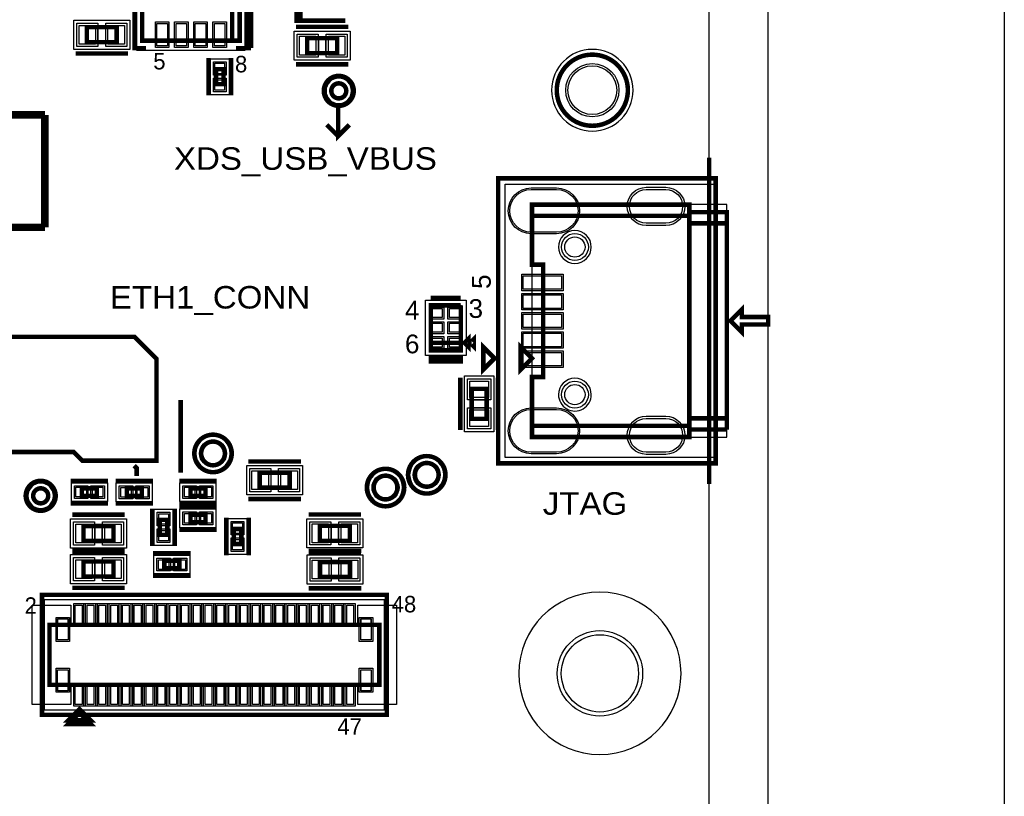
# Model space of a CAD drawing. Extents: x -10 to 137, y -32 to 198.
# Tile 39 of 83: x 104 to 137, y 36 to 62. Entities that reach past the tile are written whole.
import ezdxf

# ---------------------------------------------------------------- set-up
doc = ezdxf.new("R2010")
doc.units = 0
for name, color, linetype in [('BG_OUTLINE', 95, 'CONTINUOUS'), ('BG_SILKSCREEN_TOP', 7, 'CONTINUOUS'), ('PG_ASSEMBLY_TOP', 120, 'CONTINUOUS'), ('PG_DFA_BOUND_TOP', 95, 'CONTINUOUS'), ('PG_PLACE_BOUND_TOP', 23, 'CONTINUOUS'), ('PG_SILKSCREEN_TOP', 7, 'CONTINUOUS'), ('PG_SOLDERMASK_TOP', 110, 'CONTINUOUS'), ('PIN_PASTEMASK_TOP', 212, 'CONTINUOUS'), ('PIN_SOLDERMASK_TOP', 2, 'CONTINUOUS'), ('PIN_TOP', 3, 'CONTINUOUS'), ('PKO_TOP', 254, 'CONTINUOUS'), ('RKO_ALL', 40, 'CONTINUOUS'), ('RKO_TOP', 120, 'CONTINUOUS'), ('VKO_TOP', 243, 'CONTINUOUS')]:
    doc.layers.add(name, color=color, linetype=linetype)

msp = doc.modelspace()

# ---------------------------------------------------------------- linework, layer by layer
at = {"layer": 'BG_OUTLINE'}
msp.add_lwpolyline([(127, 0), (127, 187.96), (0, 187.96), (0, 0)], close=True, dxfattribs=at)
msp.add_lwpolyline([(128.999996, 187.96), (136.99998, 187.96), (136.99998, 0), (128.999996, 0), (128.999996, 187.96)], dxfattribs=at)
at = {"layer": 'BG_OUTLINE', "const_width": 0.1524}
msp.add_lwpolyline([(127, 46.76394), (127, 57.81294)], dxfattribs=at)
at = {"layer": 'BG_SILKSCREEN_TOP'}
for points, const_width in [([(104.492298, 59.263534), (77.400912, 59.263534)], 0.254), ([(104.492298, 55.453534), (104.492298, 59.263534)], 0.254), ([(114.427, 59.563), (114.427, 58.547), (114.808, 58.928)], 0.1524), ([(114.427, 58.547), (114.046, 58.928)], 0.1524), ([(77.400912, 55.453534), (104.492298, 55.453534)], 0.254), ([(109.093, 47.1424), (109.093, 49.6062)], 0.1524)]:
    msp.add_lwpolyline(points, dxfattribs=dict(at, const_width=const_width))
at = {"layer": 'PG_ASSEMBLY_TOP', "const_width": 0.1524}
for points in [[(107.789726, 65.079626), (107.789726, 61.777626), (111.091726, 61.777626), (111.091726, 65.079626), (110.837726, 65.079626), (110.837726, 61.777626)], [(110.837726, 61.777626), (110.837726, 65.079626), (107.789726, 65.079626)], [(106.926126, 62.23254), (105.910126, 62.23254), (105.910126, 61.72454), (106.926126, 61.72454), (106.926126, 62.23254)], [(114.396012, 61.86297), (113.380012, 61.86297), (113.380012, 61.35497), (114.396012, 61.35497), (114.396012, 61.86297)], [(110.542832, 60.301632), (110.542832, 60.809632), (110.288832, 60.809632), (110.288832, 60.301632), (110.542832, 60.301632)], [(127.599948, 48.60544), (127.599948, 55.97144), (126.329948, 55.97144), (126.329948, 56.22544), (120.995948, 56.22544), (120.995948, 55.84444), (126.329948, 55.84444)], [(126.329948, 48.73244), (120.995948, 48.73244), (120.995948, 48.35144), (126.329948, 48.35144), (126.329948, 55.97144)], [(126.329948, 55.84444), (120.995948, 55.84444), (120.995948, 54.19344), (121.376948, 54.19344), (121.376948, 50.38344), (120.995948, 50.38344), (120.995948, 48.73244), (126.329948, 48.73244)], [(126.329948, 55.97144), (126.329948, 55.59044), (127.599948, 55.59044)], [(127.599948, 55.59044), (126.329948, 55.59044), (126.329948, 48.98644), (127.599948, 48.98644)], [(117.567456, 51.54422), (118.583456, 51.54422), (118.583456, 52.81422)], [(118.583456, 52.81422), (117.567456, 52.81422), (117.567456, 51.29022), (118.583456, 51.29022), (118.583456, 51.54422), (117.567456, 51.54422)], [(127.726948, 52.28844), (128.107948, 51.90744), (128.107948, 52.16144), (128.996948, 52.16144), (128.996948, 52.41544), (128.107948, 52.41544), (128.107948, 52.66944), (127.726948, 52.28844)], [(118.710456, 51.54422), (118.837456, 51.41722), (118.837456, 51.67122), (118.710456, 51.54422)], [(120.995948, 51.01844), (120.614948, 50.63744), (120.614948, 51.39944), (120.995948, 51.01844)], [(118.95074, 49.987454), (118.95074, 48.971454), (119.45874, 48.971454), (119.45874, 49.987454), (118.95074, 49.987454)], [(127.599948, 48.98644), (126.329948, 48.98644), (126.329948, 48.60544), (127.599948, 48.60544)], [(111.768382, 46.636178), (112.784382, 46.636178), (112.784382, 47.144178), (111.768382, 47.144178), (111.768382, 46.636178)], [(105.744772, 46.360588), (106.252772, 46.360588), (106.252772, 46.614588), (105.744772, 46.614588), (105.744772, 46.360588)], [(107.266232, 46.352968), (107.774232, 46.352968), (107.774232, 46.606968), (107.266232, 46.606968), (107.266232, 46.352968)], [(109.423454, 46.360588), (109.931454, 46.360588), (109.931454, 46.614588), (109.423454, 46.614588), (109.423454, 46.360588)], [(109.931454, 45.725588), (109.423454, 45.725588), (109.423454, 45.471588), (109.931454, 45.471588), (109.931454, 45.725588)], [(105.801668, 44.831508), (106.817668, 44.831508), (106.817668, 45.339508), (105.801668, 45.339508), (105.801668, 44.831508)], [(108.387134, 45.54855), (108.387134, 45.04055), (108.641134, 45.04055), (108.641134, 45.54855), (108.387134, 45.54855)], [(113.806478, 44.838366), (114.822478, 44.838366), (114.822478, 45.346366), (113.806478, 45.346366), (113.806478, 44.838366)], [(110.89132, 45.239686), (110.89132, 44.731686), (111.14532, 44.731686), (111.14532, 45.239686), (110.89132, 45.239686)], [(105.799128, 43.626278), (106.815128, 43.626278), (106.815128, 44.134278), (105.799128, 44.134278), (105.799128, 43.626278)], [(109.048042, 44.160948), (108.540042, 44.160948), (108.540042, 43.906948), (109.048042, 43.906948), (109.048042, 44.160948)], [(113.813844, 43.611038), (114.829844, 43.611038), (114.829844, 44.119038), (113.813844, 44.119038), (113.813844, 43.611038)], [(104.648, 39.96182), (115.824, 39.96182), (115.824, 41.99382), (104.648, 41.99382), (104.648, 39.96182)], [(106.045, 38.75532), (105.283, 38.75532), (105.664, 39.13632), (106.045, 38.75532)]]:
    msp.add_lwpolyline(points, dxfattribs=at)
for points in [[(124.245116, 60.099702, 1), (121.835672, 60.099702, 1), (124.245116, 60.099702)], [(114.70386, 60.077604, 1), (114.19586, 60.077604, 1), (114.70386, 60.077604)], [(110.590584, 47.79772, 1), (109.787436, 47.79772, 1), (110.590584, 47.79772)], [(117.832378, 47.072804, 1), (117.02923, 47.072804, 1), (117.832378, 47.072804)], [(116.435378, 46.64202, 1), (115.63223, 46.64202, 1), (116.435378, 46.64202)], [(104.603296, 46.362112, 1), (104.095296, 46.362112, 1), (104.603296, 46.362112)]]:
    msp.add_lwpolyline(points, format="xyb", dxfattribs=at)
at = {"layer": 'PG_DFA_BOUND_TOP'}
for points in [[(111.269526, 61.44514), (107.611926, 61.44514), (107.611926, 65.412112), (111.269526, 65.412112)], [(105.47096, 62.47384), (107.365292, 62.47384), (107.365292, 61.48324), (105.47096, 61.48324)], [(114.835178, 62.10427), (114.835178, 61.11367), (112.940846, 61.11367), (112.940846, 62.10427)], [(110.098332, 59.945524), (110.098332, 61.16574), (110.733332, 61.16574), (110.733332, 59.945524)], [(127.1778, 47.664116), (120.091962, 47.664116), (120.091962, 56.912764), (127.1778, 56.912764)], [(118.761256, 52.99202), (118.761256, 51.11242), (117.389656, 51.11242), (117.389656, 52.99202)], [(118.70944, 50.42662), (119.70004, 50.42662), (119.70004, 48.532288), (118.70944, 48.532288)], [(111.329216, 46.394878), (111.329216, 47.385478), (113.223548, 47.385478), (113.223548, 46.394878)], [(105.388664, 46.170088), (105.388664, 46.805088), (106.60888, 46.805088), (106.60888, 46.170088)], [(106.910124, 46.162468), (106.910124, 46.797468), (108.13034, 46.797468), (108.13034, 46.162468)], [(109.067346, 46.170088), (109.067346, 46.805088), (110.287562, 46.805088), (110.287562, 46.170088)], [(108.196634, 45.904658), (108.831634, 45.904658), (108.831634, 44.684442), (108.196634, 44.684442)], [(110.287562, 45.916088), (110.287562, 45.281088), (109.067346, 45.281088), (109.067346, 45.916088)], [(105.362502, 44.590208), (105.362502, 45.580808), (107.256834, 45.580808), (107.256834, 44.590208)], [(110.70082, 45.595794), (111.33582, 45.595794), (111.33582, 44.375578), (110.70082, 44.375578)], [(113.367312, 44.597066), (113.367312, 45.587666), (115.261644, 45.587666), (115.261644, 44.597066)], [(105.359962, 43.384978), (105.359962, 44.375578), (107.254294, 44.375578), (107.254294, 43.384978)], [(109.40415, 44.351448), (109.40415, 43.716448), (108.183934, 43.716448), (108.183934, 44.351448)], [(113.374678, 43.369738), (113.374678, 44.360338), (115.26901, 44.360338), (115.26901, 43.369738)], [(104.4702, 39.11473), (116.0018, 39.11473), (116.0018, 42.84091), (104.4702, 42.84091)]]:
    msp.add_lwpolyline(points, close=True, dxfattribs=at)
for points in [[(124.422916, 60.099702, 1), (121.657872, 60.099702, 1)], [(114.88166, 60.077604, 1), (114.01806, 60.077604, 1)], [(110.768384, 47.79772, 1), (109.609636, 47.79772, 1)], [(118.010178, 47.072804, 1), (116.85143, 47.072804, 1)], [(116.613178, 46.64202, 1), (115.45443, 46.64202, 1)], [(104.781096, 46.362112, 1), (103.917496, 46.362112, 1)]]:
    msp.add_lwpolyline(points, format="xyb", close=True, dxfattribs=at)
at = {"layer": 'PG_PLACE_BOUND_TOP'}
for points in [[(111.091726, 61.777626), (107.789726, 61.777626), (107.789726, 65.079626), (111.091726, 65.079626)], [(105.910126, 62.23254), (106.926126, 62.23254), (106.926126, 61.72454), (105.910126, 61.72454)], [(114.396012, 61.86297), (113.380012, 61.86297), (113.380012, 61.35497), (114.396012, 61.35497)], [(110.288832, 60.301632), (110.288832, 60.809632), (110.542832, 60.809632), (110.542832, 60.301632)], [(120.995948, 48.35144), (127.599948, 48.35144), (127.599948, 56.22544), (120.995948, 56.22544)], [(118.583456, 52.81422), (118.583456, 51.29022), (117.567456, 51.29022), (117.567456, 52.81422)], [(118.95074, 49.987454), (118.95074, 48.971454), (119.45874, 48.971454), (119.45874, 49.987454)], [(111.768382, 46.636178), (112.784382, 46.636178), (112.784382, 47.144178), (111.768382, 47.144178)], [(105.744772, 46.360588), (106.252772, 46.360588), (106.252772, 46.614588), (105.744772, 46.614588)], [(107.266232, 46.352968), (107.774232, 46.352968), (107.774232, 46.606968), (107.266232, 46.606968)], [(109.423454, 46.360588), (109.931454, 46.360588), (109.931454, 46.614588), (109.423454, 46.614588)], [(109.931454, 45.725588), (109.423454, 45.725588), (109.423454, 45.471588), (109.931454, 45.471588)], [(108.387134, 45.54855), (108.387134, 45.04055), (108.641134, 45.04055), (108.641134, 45.54855)], [(105.801668, 44.831508), (106.817668, 44.831508), (106.817668, 45.339508), (105.801668, 45.339508)], [(110.89132, 45.239686), (110.89132, 44.731686), (111.14532, 44.731686), (111.14532, 45.239686)], [(113.806478, 44.838366), (114.822478, 44.838366), (114.822478, 45.346366), (113.806478, 45.346366)], [(105.799128, 43.626278), (106.815128, 43.626278), (106.815128, 44.134278), (105.799128, 44.134278)], [(109.048042, 44.160948), (108.540042, 44.160948), (108.540042, 43.906948), (109.048042, 43.906948)], [(113.813844, 43.611038), (114.829844, 43.611038), (114.829844, 44.119038), (113.813844, 44.119038)], [(104.648, 39.96182), (104.648, 41.99382), (115.824, 41.99382), (115.824, 39.96182)]]:
    msp.add_lwpolyline(points, close=True, dxfattribs=at)
for points in [[(124.245116, 60.099702, 1), (121.835672, 60.099702, 1)], [(114.70386, 60.077604, 1), (114.19586, 60.077604, 1)], [(110.590584, 47.79772, 1), (109.787436, 47.79772, 1)], [(117.832378, 47.072804, 1), (117.02923, 47.072804, 1)], [(116.435378, 46.64202, 1), (115.63223, 46.64202, 1)], [(104.603296, 46.362112, 1), (104.095296, 46.362112, 1)]]:
    msp.add_lwpolyline(points, format="xyb", close=True, dxfattribs=at)
at = {"layer": 'PG_SILKSCREEN_TOP', "const_width": 0.1524}
for points in [[(107.916726, 65.333626), (107.535726, 65.333626), (107.535726, 61.523626), (107.916726, 61.523626)], [(111.472726, 61.523626), (111.472726, 65.333626), (110.964726, 65.333626)], [(110.964726, 65.333626), (111.345726, 65.333626), (111.345726, 61.523626), (110.964726, 61.523626), (111.472726, 61.523626)], [(114.669824, 62.45733), (113.018824, 62.45733), (113.018824, 62.71133), (113.145824, 62.71133), (113.145824, 62.45733), (113.272824, 62.45733)], [(114.777012, 62.24397), (112.999012, 62.24397)], [(107.307126, 61.34354), (105.529126, 61.34354)], [(110.034832, 59.920632), (110.034832, 61.190632)], [(110.796832, 59.920632), (110.796832, 61.190632)], [(114.777012, 60.97397), (112.999012, 60.97397)], [(119.852948, 47.46244), (119.852948, 57.11444), (127.218948, 57.11444), (127.218948, 47.46244), (119.852948, 47.46244)], [(118.583456, 53.06822), (117.567456, 53.06822)], [(127.726948, 52.28844), (128.107948, 51.90744), (128.107948, 52.16144), (128.996948, 52.16144), (128.996948, 52.41544), (128.107948, 52.41544), (128.107948, 52.66944), (127.726948, 52.28844)], [(108.273088, 47.550324), (108.273088, 50.999898), (107.528614, 51.744372), (99.8601, 51.744372), (99.165156, 51.049428), (99.165156, 48.419004), (99.736148, 47.848012), (105.468928, 47.848012), (105.766616, 47.550324), (108.273088, 47.550324)], [(118.900956, 51.54422), (119.027956, 51.41722), (119.027956, 51.67122), (118.900956, 51.54422)], [(119.725948, 51.01844), (119.344948, 50.63744), (119.344948, 51.39944), (119.725948, 51.01844)], [(118.583456, 51.03622), (118.583456, 50.90922), (117.567456, 50.90922), (117.567456, 51.03622), (118.583456, 51.03622)], [(118.56974, 50.368454), (118.56974, 48.590454)], [(119.83974, 50.368454), (119.83974, 48.590454)], [(107.603798, 47.03572), (107.603798, 47.296324), (107.51693, 47.383192)], [(111.387382, 47.525178), (113.165382, 47.525178)], [(105.363772, 46.868588), (106.633772, 46.868588)], [(106.885232, 46.860968), (108.155232, 46.860968)], [(109.042454, 46.868588), (110.312454, 46.868588)], [(105.363772, 46.106588), (106.633772, 46.106588)], [(106.885232, 46.098968), (108.155232, 46.098968)], [(109.042454, 46.106588), (110.312454, 46.106588)], [(110.312454, 45.979588), (109.042454, 45.979588)], [(111.387382, 46.255178), (113.165382, 46.255178)], [(105.420668, 45.720508), (107.198668, 45.720508)], [(108.133134, 45.92955), (108.133134, 44.65955)], [(108.895134, 45.92955), (108.895134, 44.65955)], [(113.425478, 45.727366), (115.203478, 45.727366)], [(110.63732, 45.620686), (110.63732, 44.350686)], [(111.39932, 45.620686), (111.39932, 44.350686)], [(110.312454, 45.217588), (109.042454, 45.217588)], [(105.418128, 44.515278), (107.196128, 44.515278)], [(105.420668, 44.450508), (107.198668, 44.450508)], [(109.429042, 44.414948), (108.159042, 44.414948)], [(113.425478, 44.457366), (115.203478, 44.457366)], [(113.432844, 44.500038), (115.210844, 44.500038)], [(109.429042, 43.652948), (108.159042, 43.652948)], [(104.394, 43.00982), (116.078, 43.00982), (116.078, 38.94582), (104.394, 38.94582), (104.394, 43.00982)], [(105.418128, 43.245278), (107.196128, 43.245278)], [(113.432844, 43.230038), (115.210844, 43.230038)], [(106.045, 38.62832), (105.283, 38.62832), (105.664, 39.00932), (106.045, 38.62832)]]:
    msp.add_lwpolyline(points, dxfattribs=at)
for points in [[(124.245116, 60.099702, 1), (121.835672, 60.099702, 1), (124.245116, 60.099702)], [(114.95786, 60.077604, 1), (113.94186, 60.077604, 1), (114.95786, 60.077604)], [(110.82401, 47.79772, 1), (109.55401, 47.79772, 1), (110.82401, 47.79772)], [(118.065804, 47.072804, 1), (116.795804, 47.072804, 1), (118.065804, 47.072804)], [(116.668804, 46.64202, 1), (115.398804, 46.64202, 1), (116.668804, 46.64202)], [(104.857296, 46.362112, 1), (103.841296, 46.362112, 1), (104.857296, 46.362112)]]:
    msp.add_lwpolyline(points, format="xyb", dxfattribs=at)
at = {"layer": 'PG_SOLDERMASK_TOP'}
for points in [[(105.47096, 41.95191), (105.47096, 42.71391), (115.00104, 42.71391), (115.00104, 41.95191)], [(105.47096, 39.24173), (105.47096, 40.00373), (115.00104, 40.00373), (115.00104, 39.24173)]]:
    msp.add_lwpolyline(points, close=True, dxfattribs=at)
at = {"layer": 'PIN_PASTEMASK_TOP'}
for points in [[(106.20756, 62.29604), (106.20756, 61.66104), (105.64876, 61.66104), (105.64876, 62.29604)], [(107.187492, 62.29604), (107.187492, 61.66104), (106.628692, 61.66104), (106.628692, 62.29604)], [(108.28782, 62.35954), (108.64342, 62.35954), (108.64342, 61.59754), (108.28782, 61.59754)], [(108.937806, 62.35954), (109.293406, 62.35954), (109.293406, 61.59754), (108.937806, 61.59754)], [(109.588046, 62.35954), (109.943646, 62.35954), (109.943646, 61.59754), (109.588046, 61.59754)], [(110.238032, 62.35954), (110.593632, 62.35954), (110.593632, 61.59754), (110.238032, 61.59754)], [(113.677446, 61.92647), (113.677446, 61.29147), (113.118646, 61.29147), (113.118646, 61.92647)], [(114.657378, 61.92647), (114.657378, 61.29147), (114.098578, 61.29147), (114.098578, 61.92647)], [(110.580932, 60.65774), (110.250732, 60.65774), (110.250732, 61.01334), (110.580932, 61.01334)], [(110.580932, 60.097924), (110.250732, 60.097924), (110.250732, 60.453524), (110.580932, 60.453524)], [(121.997724, 53.359812), (120.702324, 53.359812), (120.702324, 53.817012), (121.997724, 53.817012)], [(121.997724, 52.709826), (120.702324, 52.709826), (120.702324, 53.167026), (121.997724, 53.167026)], [(117.953282, 52.704492), (117.953282, 52.399692), (117.597682, 52.399692), (117.597682, 52.704492)], [(118.55323, 52.704492), (118.55323, 52.399692), (118.19763, 52.399692), (118.19763, 52.704492)], [(121.997724, 52.05984), (120.702324, 52.05984), (120.702324, 52.51704), (121.997724, 52.51704)], [(117.953282, 52.20462), (117.953282, 51.89982), (117.597682, 51.89982), (117.597682, 52.20462)], [(118.55323, 52.20462), (118.55323, 51.89982), (118.19763, 51.89982), (118.19763, 52.20462)], [(121.997724, 51.409854), (120.702324, 51.409854), (120.702324, 51.867054), (121.997724, 51.867054)], [(117.953282, 51.704748), (117.953282, 51.399948), (117.597682, 51.399948), (117.597682, 51.704748)], [(118.55323, 51.704748), (118.55323, 51.399948), (118.19763, 51.399948), (118.19763, 51.704748)], [(121.997724, 50.759868), (120.702324, 50.759868), (120.702324, 51.217068), (121.997724, 51.217068)], [(118.88724, 50.24882), (119.52224, 50.24882), (119.52224, 49.69002), (118.88724, 49.69002)], [(118.88724, 49.268888), (119.52224, 49.268888), (119.52224, 48.710088), (118.88724, 48.710088)], [(111.507016, 46.572678), (111.507016, 47.207678), (112.065816, 47.207678), (112.065816, 46.572678)], [(112.486948, 46.572678), (112.486948, 47.207678), (113.045748, 47.207678), (113.045748, 46.572678)], [(105.541064, 46.322488), (105.541064, 46.652688), (105.896664, 46.652688), (105.896664, 46.322488)], [(106.10088, 46.322488), (106.10088, 46.652688), (106.45648, 46.652688), (106.45648, 46.322488)], [(107.062524, 46.314868), (107.062524, 46.645068), (107.418124, 46.645068), (107.418124, 46.314868)], [(107.62234, 46.314868), (107.62234, 46.645068), (107.97794, 46.645068), (107.97794, 46.314868)], [(109.219746, 46.322488), (109.219746, 46.652688), (109.575346, 46.652688), (109.575346, 46.322488)], [(109.779562, 46.322488), (109.779562, 46.652688), (110.135162, 46.652688), (110.135162, 46.322488)], [(108.349034, 45.752258), (108.679234, 45.752258), (108.679234, 45.396658), (108.349034, 45.396658)], [(109.575346, 45.763688), (109.575346, 45.433488), (109.219746, 45.433488), (109.219746, 45.763688)], [(110.135162, 45.763688), (110.135162, 45.433488), (109.779562, 45.433488), (109.779562, 45.763688)], [(105.540302, 44.768008), (105.540302, 45.403008), (106.099102, 45.403008), (106.099102, 44.768008)], [(106.520234, 44.768008), (106.520234, 45.403008), (107.079034, 45.403008), (107.079034, 44.768008)], [(110.85322, 45.443394), (111.18342, 45.443394), (111.18342, 45.087794), (110.85322, 45.087794)], [(113.545112, 44.774866), (113.545112, 45.409866), (114.103912, 45.409866), (114.103912, 44.774866)], [(114.525044, 44.774866), (114.525044, 45.409866), (115.083844, 45.409866), (115.083844, 44.774866)], [(108.349034, 45.192442), (108.679234, 45.192442), (108.679234, 44.836842), (108.349034, 44.836842)], [(110.85322, 44.883578), (111.18342, 44.883578), (111.18342, 44.527978), (110.85322, 44.527978)], [(105.537762, 43.562778), (105.537762, 44.197778), (106.096562, 44.197778), (106.096562, 43.562778)], [(106.517694, 43.562778), (106.517694, 44.197778), (107.076494, 44.197778), (107.076494, 43.562778)], [(108.691934, 44.199048), (108.691934, 43.868848), (108.336334, 43.868848), (108.336334, 44.199048)], [(109.25175, 44.199048), (109.25175, 43.868848), (108.89615, 43.868848), (108.89615, 44.199048)], [(113.552478, 43.547538), (113.552478, 44.182538), (114.111278, 44.182538), (114.111278, 43.547538)], [(114.53241, 43.547538), (114.53241, 44.182538), (115.09121, 44.182538), (115.09121, 43.547538)], [(105.52176, 42.00271), (105.52176, 42.66311), (105.75036, 42.66311), (105.75036, 42.00271)], [(105.92181, 42.00271), (105.92181, 42.66311), (106.15041, 42.66311), (106.15041, 42.00271)], [(106.321606, 42.00271), (106.321606, 42.66311), (106.550206, 42.66311), (106.550206, 42.00271)], [(106.721656, 42.00271), (106.721656, 42.66311), (106.950256, 42.66311), (106.950256, 42.00271)], [(107.121706, 42.00271), (107.121706, 42.66311), (107.350306, 42.66311), (107.350306, 42.00271)], [(107.521756, 42.00271), (107.521756, 42.66311), (107.750356, 42.66311), (107.750356, 42.00271)], [(107.921806, 42.00271), (107.921806, 42.66311), (108.150406, 42.66311), (108.150406, 42.00271)], [(108.321602, 42.00271), (108.321602, 42.66311), (108.550202, 42.66311), (108.550202, 42.00271)], [(108.721652, 42.00271), (108.721652, 42.66311), (108.950252, 42.66311), (108.950252, 42.00271)], [(109.121702, 42.00271), (109.121702, 42.66311), (109.350302, 42.66311), (109.350302, 42.00271)], [(109.521752, 42.00271), (109.521752, 42.66311), (109.750352, 42.66311), (109.750352, 42.00271)], [(109.921802, 42.00271), (109.921802, 42.66311), (110.150402, 42.66311), (110.150402, 42.00271)], [(110.321598, 42.00271), (110.321598, 42.66311), (110.550198, 42.66311), (110.550198, 42.00271)], [(110.721648, 42.00271), (110.721648, 42.66311), (110.950248, 42.66311), (110.950248, 42.00271)], [(111.121698, 42.00271), (111.121698, 42.66311), (111.350298, 42.66311), (111.350298, 42.00271)], [(111.521748, 42.00271), (111.521748, 42.66311), (111.750348, 42.66311), (111.750348, 42.00271)], [(111.921798, 42.00271), (111.921798, 42.66311), (112.150398, 42.66311), (112.150398, 42.00271)], [(112.321594, 42.00271), (112.321594, 42.66311), (112.550194, 42.66311), (112.550194, 42.00271)], [(112.721644, 42.00271), (112.721644, 42.66311), (112.950244, 42.66311), (112.950244, 42.00271)], [(113.121694, 42.00271), (113.121694, 42.66311), (113.350294, 42.66311), (113.350294, 42.00271)], [(113.521744, 42.00271), (113.521744, 42.66311), (113.750344, 42.66311), (113.750344, 42.00271)], [(113.921794, 42.00271), (113.921794, 42.66311), (114.150394, 42.66311), (114.150394, 42.00271)], [(114.32159, 42.00271), (114.32159, 42.66311), (114.55019, 42.66311), (114.55019, 42.00271)], [(114.72164, 42.00271), (114.72164, 42.66311), (114.95024, 42.66311), (114.95024, 42.00271)], [(104.923336, 41.482264), (104.923336, 42.193464), (105.278936, 42.193464), (105.278936, 41.482264)], [(115.193064, 41.482264), (115.193064, 42.193464), (115.548664, 42.193464), (115.548664, 41.482264)], [(104.923336, 39.762176), (104.923336, 40.473376), (105.278936, 40.473376), (105.278936, 39.762176)], [(115.193064, 39.762176), (115.193064, 40.473376), (115.548664, 40.473376), (115.548664, 39.762176)], [(105.52176, 39.29253), (105.52176, 39.95293), (105.75036, 39.95293), (105.75036, 39.29253)], [(105.92181, 39.29253), (105.92181, 39.95293), (106.15041, 39.95293), (106.15041, 39.29253)], [(106.321606, 39.29253), (106.321606, 39.95293), (106.550206, 39.95293), (106.550206, 39.29253)], [(106.721656, 39.29253), (106.721656, 39.95293), (106.950256, 39.95293), (106.950256, 39.29253)], [(107.121706, 39.29253), (107.121706, 39.95293), (107.350306, 39.95293), (107.350306, 39.29253)], [(107.521756, 39.29253), (107.521756, 39.95293), (107.750356, 39.95293), (107.750356, 39.29253)], [(107.921806, 39.29253), (107.921806, 39.95293), (108.150406, 39.95293), (108.150406, 39.29253)], [(108.321602, 39.29253), (108.321602, 39.95293), (108.550202, 39.95293), (108.550202, 39.29253)], [(108.721652, 39.29253), (108.721652, 39.95293), (108.950252, 39.95293), (108.950252, 39.29253)], [(109.121702, 39.29253), (109.121702, 39.95293), (109.350302, 39.95293), (109.350302, 39.29253)], [(109.521752, 39.29253), (109.521752, 39.95293), (109.750352, 39.95293), (109.750352, 39.29253)], [(109.921802, 39.29253), (109.921802, 39.95293), (110.150402, 39.95293), (110.150402, 39.29253)], [(110.321598, 39.29253), (110.321598, 39.95293), (110.550198, 39.95293), (110.550198, 39.29253)], [(110.721648, 39.29253), (110.721648, 39.95293), (110.950248, 39.95293), (110.950248, 39.29253)], [(111.121698, 39.29253), (111.121698, 39.95293), (111.350298, 39.95293), (111.350298, 39.29253)], [(111.521748, 39.29253), (111.521748, 39.95293), (111.750348, 39.95293), (111.750348, 39.29253)], [(111.921798, 39.29253), (111.921798, 39.95293), (112.150398, 39.95293), (112.150398, 39.29253)], [(112.321594, 39.29253), (112.321594, 39.95293), (112.550194, 39.95293), (112.550194, 39.29253)], [(112.721644, 39.29253), (112.721644, 39.95293), (112.950244, 39.95293), (112.950244, 39.29253)], [(113.121694, 39.29253), (113.121694, 39.95293), (113.350294, 39.95293), (113.350294, 39.29253)], [(113.521744, 39.29253), (113.521744, 39.95293), (113.750344, 39.95293), (113.750344, 39.29253)], [(113.921794, 39.29253), (113.921794, 39.95293), (114.150394, 39.95293), (114.150394, 39.29253)], [(114.32159, 39.29253), (114.32159, 39.95293), (114.55019, 39.95293), (114.55019, 39.29253)], [(114.72164, 39.29253), (114.72164, 39.95293), (114.95024, 39.95293), (114.95024, 39.29253)]]:
    msp.add_lwpolyline(points, close=True, dxfattribs=at)
at = {"layer": 'PIN_SOLDERMASK_TOP'}
for points in [[(108.23702, 62.41034), (108.69422, 62.41034), (108.69422, 61.54674), (108.23702, 61.54674)], [(108.887006, 62.41034), (109.344206, 62.41034), (109.344206, 61.54674), (108.887006, 61.54674)], [(109.537246, 62.41034), (109.994446, 62.41034), (109.994446, 61.54674), (109.537246, 61.54674)], [(110.187232, 62.41034), (110.644432, 62.41034), (110.644432, 61.54674), (110.187232, 61.54674)], [(106.28376, 62.37224), (106.28376, 61.58484), (105.57256, 61.58484), (105.57256, 62.37224)], [(107.263692, 62.37224), (107.263692, 61.58484), (106.552492, 61.58484), (106.552492, 62.37224)], [(113.753646, 62.00267), (113.753646, 61.21527), (113.042446, 61.21527), (113.042446, 62.00267)], [(114.733578, 62.00267), (114.733578, 61.21527), (114.022378, 61.21527), (114.022378, 62.00267)], [(110.631732, 60.60694), (110.199932, 60.60694), (110.199932, 61.06414), (110.631732, 61.06414)], [(110.631732, 60.047124), (110.199932, 60.047124), (110.199932, 60.504324), (110.631732, 60.504324)], [(122.048524, 53.309012), (120.651524, 53.309012), (120.651524, 53.867812), (122.048524, 53.867812)], [(122.048524, 52.659026), (120.651524, 52.659026), (120.651524, 53.217826), (122.048524, 53.217826)], [(118.004082, 52.755292), (118.004082, 52.348892), (117.546882, 52.348892), (117.546882, 52.755292)], [(118.60403, 52.755292), (118.60403, 52.348892), (118.14683, 52.348892), (118.14683, 52.755292)], [(122.048524, 52.00904), (120.651524, 52.00904), (120.651524, 52.56784), (122.048524, 52.56784)], [(118.004082, 52.25542), (118.004082, 51.84902), (117.546882, 51.84902), (117.546882, 52.25542)], [(118.60403, 52.25542), (118.60403, 51.84902), (118.14683, 51.84902), (118.14683, 52.25542)], [(118.004082, 51.755548), (118.004082, 51.349148), (117.546882, 51.349148), (117.546882, 51.755548)], [(118.60403, 51.755548), (118.60403, 51.349148), (118.14683, 51.349148), (118.14683, 51.755548)], [(122.048524, 51.359054), (120.651524, 51.359054), (120.651524, 51.917854), (122.048524, 51.917854)], [(122.048524, 50.709068), (120.651524, 50.709068), (120.651524, 51.267868), (122.048524, 51.267868)], [(118.81104, 50.32502), (119.59844, 50.32502), (119.59844, 49.61382), (118.81104, 49.61382)], [(118.81104, 49.345088), (119.59844, 49.345088), (119.59844, 48.633888), (118.81104, 48.633888)], [(111.430816, 46.496478), (111.430816, 47.283878), (112.142016, 47.283878), (112.142016, 46.496478)], [(112.410748, 46.496478), (112.410748, 47.283878), (113.121948, 47.283878), (113.121948, 46.496478)], [(105.490264, 46.271688), (105.490264, 46.703488), (105.947464, 46.703488), (105.947464, 46.271688)], [(106.05008, 46.271688), (106.05008, 46.703488), (106.50728, 46.703488), (106.50728, 46.271688)], [(107.011724, 46.264068), (107.011724, 46.695868), (107.468924, 46.695868), (107.468924, 46.264068)], [(107.57154, 46.264068), (107.57154, 46.695868), (108.02874, 46.695868), (108.02874, 46.264068)], [(109.168946, 46.271688), (109.168946, 46.703488), (109.626146, 46.703488), (109.626146, 46.271688)], [(109.728762, 46.271688), (109.728762, 46.703488), (110.185962, 46.703488), (110.185962, 46.271688)], [(108.298234, 45.803058), (108.730034, 45.803058), (108.730034, 45.345858), (108.298234, 45.345858)], [(109.626146, 45.814488), (109.626146, 45.382688), (109.168946, 45.382688), (109.168946, 45.814488)], [(110.185962, 45.814488), (110.185962, 45.382688), (109.728762, 45.382688), (109.728762, 45.814488)], [(105.464102, 44.691808), (105.464102, 45.479208), (106.175302, 45.479208), (106.175302, 44.691808)], [(106.444034, 44.691808), (106.444034, 45.479208), (107.155234, 45.479208), (107.155234, 44.691808)], [(110.80242, 45.494194), (111.23422, 45.494194), (111.23422, 45.036994), (110.80242, 45.036994)], [(113.468912, 44.698666), (113.468912, 45.486066), (114.180112, 45.486066), (114.180112, 44.698666)], [(114.448844, 44.698666), (114.448844, 45.486066), (115.160044, 45.486066), (115.160044, 44.698666)], [(108.298234, 45.243242), (108.730034, 45.243242), (108.730034, 44.786042), (108.298234, 44.786042)], [(110.80242, 44.934378), (111.23422, 44.934378), (111.23422, 44.477178), (110.80242, 44.477178)], [(105.461562, 43.486578), (105.461562, 44.273978), (106.172762, 44.273978), (106.172762, 43.486578)], [(106.441494, 43.486578), (106.441494, 44.273978), (107.152694, 44.273978), (107.152694, 43.486578)], [(108.742734, 44.249848), (108.742734, 43.818048), (108.285534, 43.818048), (108.285534, 44.249848)], [(109.30255, 44.249848), (109.30255, 43.818048), (108.84535, 43.818048), (108.84535, 44.249848)], [(113.476278, 43.471338), (113.476278, 44.258738), (114.187478, 44.258738), (114.187478, 43.471338)], [(114.45621, 43.471338), (114.45621, 44.258738), (115.16741, 44.258738), (115.16741, 43.471338)], [(105.47096, 41.95191), (105.47096, 42.71391), (105.80116, 42.71391), (105.80116, 41.95191)], [(105.87101, 41.95191), (105.87101, 42.71391), (106.20121, 42.71391), (106.20121, 41.95191)], [(106.270806, 41.95191), (106.270806, 42.71391), (106.601006, 42.71391), (106.601006, 41.95191)], [(106.670856, 41.95191), (106.670856, 42.71391), (107.001056, 42.71391), (107.001056, 41.95191)], [(107.070906, 41.95191), (107.070906, 42.71391), (107.401106, 42.71391), (107.401106, 41.95191)], [(107.470956, 41.95191), (107.470956, 42.71391), (107.801156, 42.71391), (107.801156, 41.95191)], [(107.871006, 41.95191), (107.871006, 42.71391), (108.201206, 42.71391), (108.201206, 41.95191)], [(108.270802, 41.95191), (108.270802, 42.71391), (108.601002, 42.71391), (108.601002, 41.95191)], [(108.670852, 41.95191), (108.670852, 42.71391), (109.001052, 42.71391), (109.001052, 41.95191)], [(109.070902, 41.95191), (109.070902, 42.71391), (109.401102, 42.71391), (109.401102, 41.95191)], [(109.470952, 41.95191), (109.470952, 42.71391), (109.801152, 42.71391), (109.801152, 41.95191)], [(109.871002, 41.95191), (109.871002, 42.71391), (110.201202, 42.71391), (110.201202, 41.95191)], [(110.270798, 41.95191), (110.270798, 42.71391), (110.600998, 42.71391), (110.600998, 41.95191)], [(110.670848, 41.95191), (110.670848, 42.71391), (111.001048, 42.71391), (111.001048, 41.95191)], [(111.070898, 41.95191), (111.070898, 42.71391), (111.401098, 42.71391), (111.401098, 41.95191)], [(111.470948, 41.95191), (111.470948, 42.71391), (111.801148, 42.71391), (111.801148, 41.95191)], [(111.870998, 41.95191), (111.870998, 42.71391), (112.201198, 42.71391), (112.201198, 41.95191)], [(112.270794, 41.95191), (112.270794, 42.71391), (112.600994, 42.71391), (112.600994, 41.95191)], [(112.670844, 41.95191), (112.670844, 42.71391), (113.001044, 42.71391), (113.001044, 41.95191)], [(113.070894, 41.95191), (113.070894, 42.71391), (113.401094, 42.71391), (113.401094, 41.95191)], [(113.470944, 41.95191), (113.470944, 42.71391), (113.801144, 42.71391), (113.801144, 41.95191)], [(113.870994, 41.95191), (113.870994, 42.71391), (114.201194, 42.71391), (114.201194, 41.95191)], [(114.27079, 41.95191), (114.27079, 42.71391), (114.60099, 42.71391), (114.60099, 41.95191)], [(114.67084, 41.95191), (114.67084, 42.71391), (115.00104, 42.71391), (115.00104, 41.95191)], [(104.872536, 41.431464), (104.872536, 42.244264), (105.329736, 42.244264), (105.329736, 41.431464)], [(115.142264, 41.431464), (115.142264, 42.244264), (115.599464, 42.244264), (115.599464, 41.431464)], [(104.872536, 39.711376), (104.872536, 40.524176), (105.329736, 40.524176), (105.329736, 39.711376)], [(115.142264, 39.711376), (115.142264, 40.524176), (115.599464, 40.524176), (115.599464, 39.711376)], [(105.47096, 39.24173), (105.47096, 40.00373), (105.80116, 40.00373), (105.80116, 39.24173)], [(105.87101, 39.24173), (105.87101, 40.00373), (106.20121, 40.00373), (106.20121, 39.24173)], [(106.270806, 39.24173), (106.270806, 40.00373), (106.601006, 40.00373), (106.601006, 39.24173)], [(106.670856, 39.24173), (106.670856, 40.00373), (107.001056, 40.00373), (107.001056, 39.24173)], [(107.070906, 39.24173), (107.070906, 40.00373), (107.401106, 40.00373), (107.401106, 39.24173)], [(107.470956, 39.24173), (107.470956, 40.00373), (107.801156, 40.00373), (107.801156, 39.24173)], [(107.871006, 39.24173), (107.871006, 40.00373), (108.201206, 40.00373), (108.201206, 39.24173)], [(108.270802, 39.24173), (108.270802, 40.00373), (108.601002, 40.00373), (108.601002, 39.24173)], [(108.670852, 39.24173), (108.670852, 40.00373), (109.001052, 40.00373), (109.001052, 39.24173)], [(109.070902, 39.24173), (109.070902, 40.00373), (109.401102, 40.00373), (109.401102, 39.24173)], [(109.470952, 39.24173), (109.470952, 40.00373), (109.801152, 40.00373), (109.801152, 39.24173)], [(109.871002, 39.24173), (109.871002, 40.00373), (110.201202, 40.00373), (110.201202, 39.24173)], [(110.270798, 39.24173), (110.270798, 40.00373), (110.600998, 40.00373), (110.600998, 39.24173)], [(110.670848, 39.24173), (110.670848, 40.00373), (111.001048, 40.00373), (111.001048, 39.24173)], [(111.070898, 39.24173), (111.070898, 40.00373), (111.401098, 40.00373), (111.401098, 39.24173)], [(111.470948, 39.24173), (111.470948, 40.00373), (111.801148, 40.00373), (111.801148, 39.24173)], [(111.870998, 39.24173), (111.870998, 40.00373), (112.201198, 40.00373), (112.201198, 39.24173)], [(112.270794, 39.24173), (112.270794, 40.00373), (112.600994, 40.00373), (112.600994, 39.24173)], [(112.670844, 39.24173), (112.670844, 40.00373), (113.001044, 40.00373), (113.001044, 39.24173)], [(113.070894, 39.24173), (113.070894, 40.00373), (113.401094, 40.00373), (113.401094, 39.24173)], [(113.470944, 39.24173), (113.470944, 40.00373), (113.801144, 40.00373), (113.801144, 39.24173)], [(113.870994, 39.24173), (113.870994, 40.00373), (114.201194, 40.00373), (114.201194, 39.24173)], [(114.27079, 39.24173), (114.27079, 40.00373), (114.60099, 40.00373), (114.60099, 39.24173)], [(114.67084, 39.24173), (114.67084, 40.00373), (115.00104, 40.00373), (115.00104, 39.24173)]]:
    msp.add_lwpolyline(points, close=True, dxfattribs=at)
for points in [[(120.968262, 56.78805), (121.831862, 56.78805, -1), (121.831862, 55.23865), (120.968262, 55.23865, -1)], [(124.869702, 56.811164), (125.530102, 56.811164, -1), (125.530102, 55.515764), (124.869702, 55.515764, -1)], [(120.968262, 49.33823), (121.831862, 49.33823, -1), (121.831862, 47.78883), (120.968262, 47.78883, -1)], [(124.869702, 49.061116), (125.530102, 49.061116, -1), (125.530102, 47.765716), (124.869702, 47.765716, -1)]]:
    msp.add_lwpolyline(points, format="xyb", close=True, dxfattribs=at)
for centre, radius in [((123.040394, 60.099702), 0.9017), ((114.44986, 60.077604), 0.2794), ((122.449844, 54.788308), 0.4572), ((122.449844, 49.788572), 0.4572), ((110.18901, 47.79772), 0.4572), ((117.430804, 47.072804), 0.4572), ((116.033804, 46.64202), 0.4572), ((104.349296, 46.362112), 0.2794), ((123.29668, 40.347138), 1.4478)]:
    msp.add_circle(centre, radius, dxfattribs=at)
at = {"layer": 'PIN_TOP'}
for points in [[(106.20756, 62.29604), (106.20756, 61.66104), (105.64876, 61.66104), (105.64876, 62.29604)], [(107.187492, 62.29604), (107.187492, 61.66104), (106.628692, 61.66104), (106.628692, 62.29604)], [(108.28782, 62.35954), (108.64342, 62.35954), (108.64342, 61.59754), (108.28782, 61.59754)], [(108.937806, 62.35954), (109.293406, 62.35954), (109.293406, 61.59754), (108.937806, 61.59754)], [(109.588046, 62.35954), (109.943646, 62.35954), (109.943646, 61.59754), (109.588046, 61.59754)], [(110.238032, 62.35954), (110.593632, 62.35954), (110.593632, 61.59754), (110.238032, 61.59754)], [(113.677446, 61.92647), (113.677446, 61.29147), (113.118646, 61.29147), (113.118646, 61.92647)], [(114.657378, 61.92647), (114.657378, 61.29147), (114.098578, 61.29147), (114.098578, 61.92647)], [(110.580932, 60.65774), (110.250732, 60.65774), (110.250732, 61.01334), (110.580932, 61.01334)], [(110.580932, 60.097924), (110.250732, 60.097924), (110.250732, 60.453524), (110.580932, 60.453524)], [(121.997724, 53.359812), (120.702324, 53.359812), (120.702324, 53.817012), (121.997724, 53.817012)], [(121.997724, 52.709826), (120.702324, 52.709826), (120.702324, 53.167026), (121.997724, 53.167026)], [(117.953282, 52.704492), (117.953282, 52.399692), (117.597682, 52.399692), (117.597682, 52.704492)], [(118.55323, 52.704492), (118.55323, 52.399692), (118.19763, 52.399692), (118.19763, 52.704492)], [(121.997724, 52.05984), (120.702324, 52.05984), (120.702324, 52.51704), (121.997724, 52.51704)], [(117.953282, 52.20462), (117.953282, 51.89982), (117.597682, 51.89982), (117.597682, 52.20462)], [(118.55323, 52.20462), (118.55323, 51.89982), (118.19763, 51.89982), (118.19763, 52.20462)], [(121.997724, 51.409854), (120.702324, 51.409854), (120.702324, 51.867054), (121.997724, 51.867054)], [(117.953282, 51.704748), (117.953282, 51.399948), (117.597682, 51.399948), (117.597682, 51.704748)], [(118.55323, 51.704748), (118.55323, 51.399948), (118.19763, 51.399948), (118.19763, 51.704748)], [(121.997724, 50.759868), (120.702324, 50.759868), (120.702324, 51.217068), (121.997724, 51.217068)], [(118.88724, 50.24882), (119.52224, 50.24882), (119.52224, 49.69002), (118.88724, 49.69002)], [(118.88724, 49.268888), (119.52224, 49.268888), (119.52224, 48.710088), (118.88724, 48.710088)], [(111.507016, 46.572678), (111.507016, 47.207678), (112.065816, 47.207678), (112.065816, 46.572678)], [(112.486948, 46.572678), (112.486948, 47.207678), (113.045748, 47.207678), (113.045748, 46.572678)], [(105.541064, 46.322488), (105.541064, 46.652688), (105.896664, 46.652688), (105.896664, 46.322488)], [(106.10088, 46.322488), (106.10088, 46.652688), (106.45648, 46.652688), (106.45648, 46.322488)], [(107.062524, 46.314868), (107.062524, 46.645068), (107.418124, 46.645068), (107.418124, 46.314868)], [(107.62234, 46.314868), (107.62234, 46.645068), (107.97794, 46.645068), (107.97794, 46.314868)], [(109.219746, 46.322488), (109.219746, 46.652688), (109.575346, 46.652688), (109.575346, 46.322488)], [(109.779562, 46.322488), (109.779562, 46.652688), (110.135162, 46.652688), (110.135162, 46.322488)], [(108.349034, 45.752258), (108.679234, 45.752258), (108.679234, 45.396658), (108.349034, 45.396658)], [(109.575346, 45.763688), (109.575346, 45.433488), (109.219746, 45.433488), (109.219746, 45.763688)], [(110.135162, 45.763688), (110.135162, 45.433488), (109.779562, 45.433488), (109.779562, 45.763688)], [(105.540302, 44.768008), (105.540302, 45.403008), (106.099102, 45.403008), (106.099102, 44.768008)], [(106.520234, 44.768008), (106.520234, 45.403008), (107.079034, 45.403008), (107.079034, 44.768008)], [(110.85322, 45.443394), (111.18342, 45.443394), (111.18342, 45.087794), (110.85322, 45.087794)], [(113.545112, 44.774866), (113.545112, 45.409866), (114.103912, 45.409866), (114.103912, 44.774866)], [(114.525044, 44.774866), (114.525044, 45.409866), (115.083844, 45.409866), (115.083844, 44.774866)], [(108.349034, 45.192442), (108.679234, 45.192442), (108.679234, 44.836842), (108.349034, 44.836842)], [(110.85322, 44.883578), (111.18342, 44.883578), (111.18342, 44.527978), (110.85322, 44.527978)], [(105.537762, 43.562778), (105.537762, 44.197778), (106.096562, 44.197778), (106.096562, 43.562778)], [(106.517694, 43.562778), (106.517694, 44.197778), (107.076494, 44.197778), (107.076494, 43.562778)], [(108.691934, 44.199048), (108.691934, 43.868848), (108.336334, 43.868848), (108.336334, 44.199048)], [(109.25175, 44.199048), (109.25175, 43.868848), (108.89615, 43.868848), (108.89615, 44.199048)], [(113.552478, 43.547538), (113.552478, 44.182538), (114.111278, 44.182538), (114.111278, 43.547538)], [(114.53241, 43.547538), (114.53241, 44.182538), (115.09121, 44.182538), (115.09121, 43.547538)], [(105.52176, 42.00271), (105.52176, 42.66311), (105.75036, 42.66311), (105.75036, 42.00271)], [(105.92181, 42.00271), (105.92181, 42.66311), (106.15041, 42.66311), (106.15041, 42.00271)], [(106.321606, 42.00271), (106.321606, 42.66311), (106.550206, 42.66311), (106.550206, 42.00271)], [(106.721656, 42.00271), (106.721656, 42.66311), (106.950256, 42.66311), (106.950256, 42.00271)], [(107.121706, 42.00271), (107.121706, 42.66311), (107.350306, 42.66311), (107.350306, 42.00271)], [(107.521756, 42.00271), (107.521756, 42.66311), (107.750356, 42.66311), (107.750356, 42.00271)], [(107.921806, 42.00271), (107.921806, 42.66311), (108.150406, 42.66311), (108.150406, 42.00271)], [(108.321602, 42.00271), (108.321602, 42.66311), (108.550202, 42.66311), (108.550202, 42.00271)], [(108.721652, 42.00271), (108.721652, 42.66311), (108.950252, 42.66311), (108.950252, 42.00271)], [(109.121702, 42.00271), (109.121702, 42.66311), (109.350302, 42.66311), (109.350302, 42.00271)], [(109.521752, 42.00271), (109.521752, 42.66311), (109.750352, 42.66311), (109.750352, 42.00271)], [(109.921802, 42.00271), (109.921802, 42.66311), (110.150402, 42.66311), (110.150402, 42.00271)], [(110.321598, 42.00271), (110.321598, 42.66311), (110.550198, 42.66311), (110.550198, 42.00271)], [(110.721648, 42.00271), (110.721648, 42.66311), (110.950248, 42.66311), (110.950248, 42.00271)], [(111.121698, 42.00271), (111.121698, 42.66311), (111.350298, 42.66311), (111.350298, 42.00271)], [(111.521748, 42.00271), (111.521748, 42.66311), (111.750348, 42.66311), (111.750348, 42.00271)], [(111.921798, 42.00271), (111.921798, 42.66311), (112.150398, 42.66311), (112.150398, 42.00271)], [(112.321594, 42.00271), (112.321594, 42.66311), (112.550194, 42.66311), (112.550194, 42.00271)], [(112.721644, 42.00271), (112.721644, 42.66311), (112.950244, 42.66311), (112.950244, 42.00271)], [(113.121694, 42.00271), (113.121694, 42.66311), (113.350294, 42.66311), (113.350294, 42.00271)], [(113.521744, 42.00271), (113.521744, 42.66311), (113.750344, 42.66311), (113.750344, 42.00271)], [(113.921794, 42.00271), (113.921794, 42.66311), (114.150394, 42.66311), (114.150394, 42.00271)], [(114.32159, 42.00271), (114.32159, 42.66311), (114.55019, 42.66311), (114.55019, 42.00271)], [(114.72164, 42.00271), (114.72164, 42.66311), (114.95024, 42.66311), (114.95024, 42.00271)], [(104.923336, 41.482264), (104.923336, 42.193464), (105.278936, 42.193464), (105.278936, 41.482264)], [(115.193064, 41.482264), (115.193064, 42.193464), (115.548664, 42.193464), (115.548664, 41.482264)], [(104.923336, 39.762176), (104.923336, 40.473376), (105.278936, 40.473376), (105.278936, 39.762176)], [(115.193064, 39.762176), (115.193064, 40.473376), (115.548664, 40.473376), (115.548664, 39.762176)], [(105.52176, 39.29253), (105.52176, 39.95293), (105.75036, 39.95293), (105.75036, 39.29253)], [(105.92181, 39.29253), (105.92181, 39.95293), (106.15041, 39.95293), (106.15041, 39.29253)], [(106.321606, 39.29253), (106.321606, 39.95293), (106.550206, 39.95293), (106.550206, 39.29253)], [(106.721656, 39.29253), (106.721656, 39.95293), (106.950256, 39.95293), (106.950256, 39.29253)], [(107.121706, 39.29253), (107.121706, 39.95293), (107.350306, 39.95293), (107.350306, 39.29253)], [(107.521756, 39.29253), (107.521756, 39.95293), (107.750356, 39.95293), (107.750356, 39.29253)], [(107.921806, 39.29253), (107.921806, 39.95293), (108.150406, 39.95293), (108.150406, 39.29253)], [(108.321602, 39.29253), (108.321602, 39.95293), (108.550202, 39.95293), (108.550202, 39.29253)], [(108.721652, 39.29253), (108.721652, 39.95293), (108.950252, 39.95293), (108.950252, 39.29253)], [(109.121702, 39.29253), (109.121702, 39.95293), (109.350302, 39.95293), (109.350302, 39.29253)], [(109.521752, 39.29253), (109.521752, 39.95293), (109.750352, 39.95293), (109.750352, 39.29253)], [(109.921802, 39.29253), (109.921802, 39.95293), (110.150402, 39.95293), (110.150402, 39.29253)], [(110.321598, 39.29253), (110.321598, 39.95293), (110.550198, 39.95293), (110.550198, 39.29253)], [(110.721648, 39.29253), (110.721648, 39.95293), (110.950248, 39.95293), (110.950248, 39.29253)], [(111.121698, 39.29253), (111.121698, 39.95293), (111.350298, 39.95293), (111.350298, 39.29253)], [(111.521748, 39.29253), (111.521748, 39.95293), (111.750348, 39.95293), (111.750348, 39.29253)], [(111.921798, 39.29253), (111.921798, 39.95293), (112.150398, 39.95293), (112.150398, 39.29253)], [(112.321594, 39.29253), (112.321594, 39.95293), (112.550194, 39.95293), (112.550194, 39.29253)], [(112.721644, 39.29253), (112.721644, 39.95293), (112.950244, 39.95293), (112.950244, 39.29253)], [(113.121694, 39.29253), (113.121694, 39.95293), (113.350294, 39.95293), (113.350294, 39.29253)], [(113.521744, 39.29253), (113.521744, 39.95293), (113.750344, 39.95293), (113.750344, 39.29253)], [(113.921794, 39.29253), (113.921794, 39.95293), (114.150394, 39.95293), (114.150394, 39.29253)], [(114.32159, 39.29253), (114.32159, 39.95293), (114.55019, 39.95293), (114.55019, 39.29253)], [(114.72164, 39.29253), (114.72164, 39.95293), (114.95024, 39.95293), (114.95024, 39.29253)]]:
    msp.add_lwpolyline(points, close=True, dxfattribs=at)
for points in [[(120.968262, 56.73725), (121.831862, 56.73725, -1), (121.831862, 55.28945), (120.968262, 55.28945, -1)], [(124.869702, 56.734964), (125.530102, 56.734964, -1), (125.530102, 55.591964), (124.869702, 55.591964, -1)], [(120.968262, 49.28743), (121.831862, 49.28743, -1), (121.831862, 47.83963), (120.968262, 47.83963, -1)], [(124.869702, 48.984916), (125.530102, 48.984916, -1), (125.530102, 47.841916), (124.869702, 47.841916, -1)]]:
    msp.add_lwpolyline(points, format="xyb", close=True, dxfattribs=at)
for centre, radius in [((123.040394, 60.099702), 0.8255), ((114.44986, 60.077604), 0.2286), ((122.449844, 54.788308), 0.3429), ((122.449844, 49.788572), 0.3429), ((110.18901, 47.79772), 0.381), ((117.430804, 47.072804), 0.381), ((116.033804, 46.64202), 0.381), ((104.349296, 46.362112), 0.2286), ((123.29668, 40.347138), 1.3081)]:
    msp.add_circle(centre, radius, dxfattribs=at)
at = {"layer": 'PKO_TOP'}
for points in [[(104.066086, 39.292784), (104.066086, 42.662856), (105.375964, 42.662856), (105.375964, 41.99382), (105.278936, 41.99382), (105.278936, 42.193464), (104.923336, 42.193464), (104.923336, 41.99382), (104.648, 41.99382), (104.648, 39.96182), (104.923336, 39.96182), (104.923336, 39.762176), (105.278936, 39.762176), (105.278936, 39.96182), (105.375964, 39.96182), (105.375964, 39.292784)], [(115.096036, 39.292784), (115.096036, 39.96182), (115.193064, 39.96182), (115.193064, 39.762176), (115.548664, 39.762176), (115.548664, 39.96182), (115.824, 39.96182), (115.824, 41.99382), (115.548664, 41.99382), (115.548664, 42.193464), (115.193064, 42.193464), (115.193064, 41.99382), (115.096036, 41.99382), (115.096036, 42.662856), (116.405914, 42.662856), (116.405914, 39.292784)]]:
    msp.add_lwpolyline(points, close=True, dxfattribs=at)
at = {"layer": 'RKO_ALL'}
for points in [[(123.005596, 54.788308, 1), (121.894321, 54.788562, 1)], [(123.005596, 49.788572, 1), (121.894321, 49.788318, 1)], [(126.046738, 40.347138, 1), (120.546622, 40.347138, 1)]]:
    msp.add_lwpolyline(points, format="xyb", close=True, dxfattribs=at)
at = {"layer": 'RKO_TOP'}
for points in [[(104.066086, 39.292784), (104.066086, 42.662856), (105.375964, 42.662856), (105.375964, 41.99382), (105.278936, 41.99382), (105.278936, 42.193464), (104.923336, 42.193464), (104.923336, 41.99382), (104.648, 41.99382), (104.648, 39.96182), (104.923336, 39.96182), (104.923336, 39.762176), (105.278936, 39.762176), (105.278936, 39.96182), (105.375964, 39.96182), (105.375964, 39.292784)], [(115.096036, 39.292784), (115.096036, 39.96182), (115.193064, 39.96182), (115.193064, 39.762176), (115.548664, 39.762176), (115.548664, 39.96182), (115.824, 39.96182), (115.824, 41.99382), (115.548664, 41.99382), (115.548664, 42.193464), (115.193064, 42.193464), (115.193064, 41.99382), (115.096036, 41.99382), (115.096036, 42.662856), (116.405914, 42.662856), (116.405914, 39.292784)]]:
    msp.add_lwpolyline(points, close=True, dxfattribs=at)
at = {"layer": 'VKO_TOP'}
for points in [[(106.291126, 62.23254), (106.545126, 62.23254), (106.545126, 61.72454), (106.291126, 61.72454)], [(114.015012, 61.35497), (114.015012, 61.86297), (113.761012, 61.86297), (113.761012, 61.35497)], [(119.45874, 49.606454), (118.95074, 49.606454), (118.95074, 49.352454), (119.45874, 49.352454)], [(112.149382, 47.144178), (112.149382, 46.636178), (112.403382, 46.636178), (112.403382, 47.144178)], [(106.182668, 45.339508), (106.182668, 44.831508), (106.436668, 44.831508), (106.436668, 45.339508)], [(114.187478, 45.346366), (114.187478, 44.838366), (114.441478, 44.838366), (114.441478, 45.346366)], [(106.180128, 44.134278), (106.180128, 43.626278), (106.434128, 43.626278), (106.434128, 44.134278)], [(114.194844, 44.119038), (114.194844, 43.611038), (114.448844, 43.611038), (114.448844, 44.119038)]]:
    msp.add_lwpolyline(points, close=True, dxfattribs=at)

# ---------------------------------------------------------------- texts
at = {"layer": 'BG_SILKSCREEN_TOP', "width": 1.1}
for s, p in [('XDS_USB_VBUS', (108.8644, 57.404)), ('ETH1_CONN', (106.6927, 52.705)), ('JTAG', (121.3612, 45.72))]:
    msp.add_text(s, height=0.762, dxfattribs=at).set_placement(p)
at = {"layer": 'PG_SILKSCREEN_TOP'}
for s, p in [('5', (108.164376, 60.802266)), ('8', (110.932722, 60.70473)), ('2', (103.802942, 42.36466)), ('48', (116.242084, 42.41419)), ('47', (114.4016, 38.268402))]:
    msp.add_text(s, height=0.5588, dxfattribs=at).set_placement(p)
at = {"layer": 'PG_SILKSCREEN_TOP', "width": 1.04}
msp.add_text('5', height=0.635, rotation=90, dxfattribs=at).set_placement((119.598948, 53.36794))
for s, p in [('4', (116.691156, 52.33162)), ('3', (118.8466, 52.3875)), ('6', (116.691156, 51.18862))]:
    msp.add_text(s, height=0.635, dxfattribs=at).set_placement(p)

doc.saveas('drawing.dxf')
